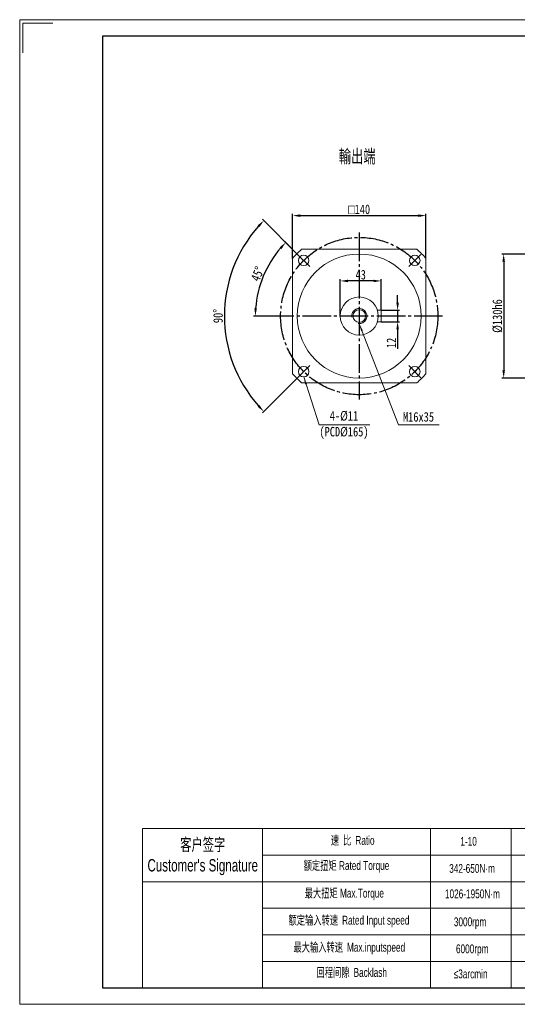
# Model space of a CAD drawing. Header units: millimetres. Extents: x 8054 to 9515, y 562 to 1595.
# Tile 1 of 3: x 8054 to 8577, y 562 to 1595. Entities that reach past the tile are written whole.
import ezdxf

# ---------------------------------------------------------------- set-up
doc = ezdxf.new("R2010")
doc.units = ezdxf.units.MM
doc.header["$PDSIZE"] = -5
doc.linetypes.add('EB_DASHDOT', pattern=[39, 30, -3, 3, -3])
doc.layers.get('0').update_dxf_attribs({"lineweight": 0})
doc.layers.get('Defpoints').update_dxf_attribs({"lineweight": 18})
for name, color, linetype, lineweight in [('7标注层', 4, 'Continuous', 18), ('CAXA0', 7, 'Continuous', 70), ('CAXA1', 1, 'EB_DASHDOT', 25), ('SLD-0', 7, 'Continuous', 18), ('图框_外框线', 7, 'Continuous', 18)]:
    doc.layers.add(name, color=color, linetype=linetype, lineweight=lineweight)
doc.styles.get("Standard").update_dxf_attribs({"font": 'txt', "width": 0.707})
doc.styles.add('TH_GBDIM', font='txt', dxfattribs={"width": 0.8})
doc.styles.add('标准', font='arial.ttf', dxfattribs={"width": 0.667})
doc.dimstyles.new('TH_GBDIM', dxfattribs={"dimtxt": 10, "dimasz": 8, "dimexe": 2, "dimexo": 0, "dimgap": 1.5, "dimtad": 1, "dimdec": 0, "dimzin": 0, "dimdsep": 46, "dimtxsty": 'TH_GBDIM', "dimcen": 2.5, "dimdle": 16, "dimclrd": 3, "dimclre": 3, "dimclrt": 3, "dimadec": 0, "dimazin": 0, "dimtfac": 0.714286, "dimtdec": 0, "dimtmove": 0, "dimatfit": 3, "dimfxl": 1, "dimtolj": 1, "dimarcsym": 0})

# ---------------------------------------------------------------- blocks, each defined once
blk = doc.blocks.new('*X11')
at = {"color": 3, "linetype": 'Continuous', "lineweight": -2, "transparency": 16777216}
for p, q in [((8722.4, 1349.1), (8560.5, 1349.1)), ((8562.5, 1341.1), (8562.5, 1227.1)), ((8732.4, 1219.1), (8560.5, 1219.1))]:
    blk.add_line(p, q, dxfattribs=at)
at = {"color": 3, "linetype": 'Continuous', "transparency": 16777216}
for points in [[(8561.1, 1341.1), (8563.8, 1341.1), (8562.5, 1349.1)], [(8561.1, 1227.1), (8563.8, 1227.1), (8562.5, 1219.1)]]:
    blk.add_solid(points, dxfattribs=at)
at = {"layer": 'Defpoints', "color": 0, "linetype": 'Continuous', "transparency": 16777216}
for p in [(8722.4, 1349.1), (8562.5, 1219.1), (8732.4, 1219.1)]:
    blk.add_point(p, dxfattribs=at)
at = {"color": 3, "linetype": 'Continuous', "lineweight": 15, "transparency": 16777216, "insert": (8556, 1284.1), "char_height": 10, "width": 66.578, "attachment_point": 5, "rotation": 90, "style": 'TH_GBDIM'}
blk.add_mtext('\\A1;%%C130h6', dxfattribs=at)
blk = doc.blocks.new('*X14')
at = {"color": 3, "linetype": 'Continuous', "lineweight": -2, "transparency": 16777216}
for p, q in [((8340.9, 1344.5), (8340.9, 1391.4)), ((8348.9, 1389.4), (8472.9, 1389.4)), ((8480.9, 1344.5), (8480.9, 1391.4))]:
    blk.add_line(p, q, dxfattribs=at)
at = {"color": 3, "linetype": 'Continuous', "transparency": 16777216}
for points in [[(8348.9, 1390.7), (8348.9, 1388), (8340.9, 1389.4)], [(8472.9, 1390.7), (8472.9, 1388), (8480.9, 1389.4)]]:
    blk.add_solid(points, dxfattribs=at)
at = {"layer": 'Defpoints', "color": 0, "linetype": 'Continuous', "transparency": 16777216}
for p in [(8480.9, 1389.4), (8340.9, 1344.5), (8480.9, 1344.5)]:
    blk.add_point(p, dxfattribs=at)
at = {"color": 3, "linetype": 'Continuous', "lineweight": 15, "transparency": 16777216, "insert": (8410.9, 1395.9), "char_height": 10, "width": 50.644, "attachment_point": 5, "style": 'TH_GBDIM'}
blk.add_mtext('\\A1;{\\fgdt|b0|i0|c134|p2;o}140', dxfattribs=at)
blk = doc.blocks.new('*X16')
at = {"linetype": 'Continuous', "lineweight": 15}
blk.add_hatch(color=3, dxfattribs=at).paths.add_polyline_path([(-69.5, 50.4), (-66.1, 43.1), (-68, 42.5)], flags=0)
at = {"color": 3, "linetype": 'Continuous', "lineweight": 15}
for p, q in [((-69.5, 50.4), (-53.1, 0)), ((-53.1, 0), (0, 0)), ((0, 0), (0, 0))]:
    blk.add_line(p, q, dxfattribs=at)
blk = doc.blocks.new('*X21')
at = {"color": 3, "linetype": 'Continuous', "lineweight": -2, "transparency": 16777216}
for p, q in [((8346.2, 1348.7), (8332.3, 1362.6)), ((8323.4, 1284.1), (8299.8, 1284.1))]:
    blk.add_line(p, q, dxfattribs=at)
blk.add_arc((8410.9, 1284.1), 109.1, 139.204, 175.796, dxfattribs=at)
at = {"color": 3, "linetype": 'Continuous', "transparency": 16777216}
for points in [[(8327.3, 1356.2), (8329.3, 1354.4), (8333.7, 1361.2)], [(8303.4, 1292), (8300.8, 1292.1), (8301.8, 1284.1)]]:
    blk.add_solid(points, dxfattribs=at)
at = {"layer": 'Defpoints', "color": 0, "linetype": 'Continuous', "transparency": 16777216}
for p in [(8346.2, 1348.7), (8316.4, 1338.6), (8358.8, 1336.1), (8323.4, 1284.1), (8498.4, 1284.1)]:
    blk.add_point(p, dxfattribs=at)
at = {"color": 3, "linetype": 'Continuous', "lineweight": 15, "transparency": 16777216, "insert": (8304.1, 1328.3), "char_height": 10, "width": 30.864, "attachment_point": 5, "rotation": 67.5, "style": 'TH_GBDIM'}
blk.add_mtext('\\A1;45°', dxfattribs=at)
blk = doc.blocks.new('*X22')
at = {"color": 3, "linetype": 'Continuous', "lineweight": -2, "transparency": 16777216}
for p, q in [((8346.2, 1348.7), (8309.3, 1385.6)), ((8346.2, 1219.4), (8309.3, 1182.5))]:
    blk.add_line(p, q, dxfattribs=at)
blk.add_arc((8410.9, 1284.1), 141.6, 138.2373, 221.7627, dxfattribs=at)
at = {"color": 3, "linetype": 'Continuous', "transparency": 16777216}
for points in [[(8304.3, 1379.3), (8306.2, 1377.5), (8310.7, 1384.2)], [(8306.2, 1190.7), (8304.3, 1188.8), (8310.7, 1183.9)]]:
    blk.add_solid(points, dxfattribs=at)
at = {"layer": 'Defpoints', "color": 0, "linetype": 'Continuous', "transparency": 16777216}
for p in [(8346.2, 1348.7), (8358.8, 1336.1), (8274.1, 1320.7), (8358.8, 1232.1), (8346.2, 1219.4)]:
    blk.add_point(p, dxfattribs=at)
at = {"color": 3, "linetype": 'Continuous', "lineweight": 15, "transparency": 16777216, "insert": (8262.7, 1284.1), "char_height": 10, "width": 30.044, "attachment_point": 5, "rotation": 90, "style": 'TH_GBDIM'}
blk.add_mtext('\\A1;90°', dxfattribs=at)
blk = doc.blocks.new('*X25')
at = {"linetype": 'Continuous', "lineweight": 15}
blk.add_hatch(color=3, dxfattribs=at).paths.add_polyline_path([(-83.8, 106.2), (-80, 99.1), (-81.8, 98.4)], flags=0)
at = {"color": 3, "linetype": 'Continuous', "lineweight": 15}
for p, q in [((-83.8, 106.2), (-42.6, 0)), ((-42.6, 0), (0, 0)), ((0, 0), (0, 0))]:
    blk.add_line(p, q, dxfattribs=at)
blk = doc.blocks.new('*X26')
at = {"color": 3, "linetype": 'Continuous', "lineweight": -2, "transparency": 16777216}
for p, q in [((8451.1, 1298.1), (8451.1, 1306.1)), ((8433.9, 1290.1), (8453.1, 1290.1)), ((8451.1, 1290.1), (8451.1, 1278.1)), ((8433.9, 1278.1), (8453.1, 1278.1)), ((8451.1, 1270.1), (8451.1, 1249.7))]:
    blk.add_line(p, q, dxfattribs=at)
at = {"color": 3, "linetype": 'Continuous', "transparency": 16777216}
for points in [[(8449.8, 1298.1), (8452.5, 1298.1), (8451.1, 1290.1)], [(8449.8, 1270.1), (8452.5, 1270.1), (8451.1, 1278.1)]]:
    blk.add_solid(points, dxfattribs=at)
at = {"layer": 'Defpoints', "color": 0, "linetype": 'Continuous', "transparency": 16777216}
for p in [(8433.9, 1290.1), (8433.9, 1278.1), (8451.1, 1278.1)]:
    blk.add_point(p, dxfattribs=at)
at = {"color": 3, "linetype": 'Continuous', "lineweight": 15, "transparency": 16777216, "insert": (8444.6, 1255.9), "char_height": 10, "width": 19.667, "attachment_point": 5, "rotation": 90, "style": 'TH_GBDIM'}
blk.add_mtext('\\A1;12', dxfattribs=at)
blk = doc.blocks.new('*X27')
at = {"color": 3, "linetype": 'Continuous', "lineweight": -2, "transparency": 16777216}
for p, q in [((8390.9, 1284.1), (8390.9, 1322.9)), ((8433.9, 1290.1), (8433.9, 1322.9)), ((8425.9, 1320.9), (8398.9, 1320.9))]:
    blk.add_line(p, q, dxfattribs=at)
at = {"color": 3, "linetype": 'Continuous', "transparency": 16777216}
for points in [[(8398.9, 1322.2), (8398.9, 1319.6), (8390.9, 1320.9)], [(8425.9, 1322.2), (8425.9, 1319.6), (8433.9, 1320.9)]]:
    blk.add_solid(points, dxfattribs=at)
at = {"layer": 'Defpoints', "color": 0, "linetype": 'Continuous', "transparency": 16777216}
for p in [(8390.9, 1320.9), (8390.9, 1284.1), (8433.9, 1290.1)]:
    blk.add_point(p, dxfattribs=at)
at = {"color": 3, "linetype": 'Continuous', "lineweight": 15, "transparency": 16777216, "insert": (8412.4, 1327.4), "char_height": 10, "width": 20.533, "attachment_point": 5, "style": 'TH_GBDIM'}
blk.add_mtext('\\A1;43', dxfattribs=at)

msp = doc.modelspace()

# ---------------------------------------------------------------- linework, layer by layer
at = {"color": 7, "linetype": 'Continuous', "lineweight": 15}
for p, q in [((8437.78, 1354.07), (8350.39, 1354.07)), ((8471.32, 1354.07), (8437.78, 1354.07)), ((8340.85, 1344.54), (8340.85, 1311)), ((8480.85, 1311), (8480.85, 1344.54)), ((8340.85, 1311), (8340.85, 1223.61)), ((8480.85, 1223.61), (8480.85, 1311)), ((8429.93, 1290.07), (8433.85, 1290.07)), ((8433.85, 1290.07), (8433.85, 1278.07)), ((8433.85, 1278.07), (8429.93, 1278.07)), ((8350.39, 1214.07), (8437.78, 1214.07)), ((8437.78, 1214.07), (8471.32, 1214.07))]:
    msp.add_line(p, q, dxfattribs=at)
for p, q in [((8309.31, 746.56), (8309.31, 579.66)), ((8485.49, 746.56), (8485.49, 579.66))]:
    msp.add_line(p, q)
for centre, radius in [((8410.85, 1284.07), 65), ((8352.52, 1342.41), 5.5), ((8469.19, 1342.41), 5.5), ((8410.85, 1284.07), 20), ((8410.85, 1284.07), 6.6), ((8352.52, 1225.74), 5.5), ((8469.19, 1225.74), 5.5)]:
    msp.add_circle(centre, radius, dxfattribs=at)
for start, end in [(130.82089, 139.17911), (40.82089, 49.17911), (220.82089, 229.17911), (310.82089, 319.17911)]:
    msp.add_arc((8410.85, 1284.07), 92.5, start, end, dxfattribs=at)
at = {"layer": '7标注层', "color": 0}
msp.add_line((8183.41, 746.56), (8183.41, 579.68), dxfattribs=at)
at = {"layer": '7标注层'}
msp.add_arc((8410.85, 1284.07), 8, 262.95048, 189.34299, dxfattribs=at)
at = {"layer": 'CAXA0', "color": 1, "linetype": 'EB_DASHDOT', "lineweight": 25}
for p, q in [((8358.85, 1336.08), (8346.19, 1348.74)), ((8462.86, 1336.08), (8475.52, 1348.74)), ((8498.35, 1284.07), (8323.35, 1284.07)), ((8358.85, 1232.07), (8346.19, 1219.41)), ((8462.86, 1232.07), (8475.52, 1219.41))]:
    msp.add_line(p, q, dxfattribs=at)
at = {"layer": 'CAXA1', "linetype": 'EB_DASHDOT', "lineweight": 25}
msp.add_line((8410.85, 1371.57), (8410.85, 1196.57), dxfattribs=at)
msp.add_circle((8410.85, 1284.07), 82.5, dxfattribs=at)
at = {"layer": 'SLD-0'}
msp.add_line((8570.37, 746.56), (8570.37, 579.7), dxfattribs=at)
at = {"layer": '图框_外框线'}
for p, q in [((8183.41, 746.56), (9497.22, 746.56)), ((8309.31, 718.72), (9047.7, 718.72)), ((8183.41, 690.88), (9497.22, 690.88)), ((8309.31, 663.03), (9497.22, 663.03)), ((8309.31, 635.19), (9497.22, 635.19)), ((8309.31, 607.34), (9497.22, 607.34))]:
    msp.add_line(p, q, dxfattribs=at)
at = {"layer": '图框_外框线', "color": 3}
msp.add_lwpolyline([(8054.42, 562.3), (9514.6, 562.3), (9514.6, 1594.86), (8054.42, 1594.86)], close=True, dxfattribs=at)
msp.add_lwpolyline([(8057.9, 1560.09), (8057.9, 1591.38), (8089.19, 1591.38)], dxfattribs=at)
at = {"layer": '图框_外框线', "color": 3, "lineweight": 25}
msp.add_lwpolyline([(8141.34, 579.68), (9497.22, 579.68), (9497.22, 1577.48), (8141.34, 1577.48)], close=True, dxfattribs=at)

# ---------------------------------------------------------------- block references
at = {"color": 7, "linetype": 'Continuous', "lineweight": 15}
for name, p in [('*X25', (8494.64, 1169.85)), ('*X16', (8422.03, 1169.86))]:
    msp.add_blockref(name, p, dxfattribs=at)

# ---------------------------------------------------------------- texts
at = {"color": 3, "insert": (8408.68, 1450.75), "char_height": 14, "width": 82.0434, "attachment_point": 5}
msp.add_mtext('輸出端', dxfattribs=at)
at = {"layer": 'CAXA0', "color": 3, "linetype": 'Continuous', "char_height": 10, "attachment_point": 5, "style": 'TH_GBDIM'}
for s, insert, width in [('4-%%C11\\P(PCD%%C165)', (8394.83, 1169.82), 92.4444), ('M16x35', (8473.06, 1178.31), 66.5778)]:
    msp.add_mtext(s, dxfattribs=dict(at, insert=insert, width=width))
at = {"layer": 'SLD-0', "color": 1, "attachment_point": 2, "style": '标准'}
for s, insert, char_height, width in [("{\\fSimSun|b0|i0|c134|p2;客户签字}\\PCustomer's Signature", (8246.58, 736.26), 12.9938, 161.6436), ('{\\fSimSun|b0|i0|c134|p2;速 比 }Ratio', (8404, 738.91), 9.2812, 75.8363), ('1-10', (8525.64, 737.84), 9.281, 39.4619), ('{\\fSimSun|b0|i0|c134|p2;额定扭矩} Rated Torque', (8397.48, 712.5), 9.2812, 104.2175), ('342-650N·m', (8529.32, 709.46), 9.281, 39.4619), ('{\\fSimSun|b0|i0|c134|p2;最大扭矩} Max.Torque', (8395.19, 683.49), 9.2812, 119.8759), ('1026-1950N·m', (8529.65, 682.8), 9.2812, 49.6141), ('{\\fSimSun|b0|i0|c134|p2;额定输入转速 }Rated Input speed', (8400.09, 655.13), 9.2812, 170.7664), ('3000rpm', (8527.24, 653.45), 9.281, 39.4619), ('{\\fSimSun|b0|i0|c134|p2;最大输入转速 }Max.inputspeed ', (8400.41, 626.78), 9.2812, 157.0652), ('6000rpm', (8529.46, 625.11), 9.281, 71.2284), ('{\\fSimSun|b0|i0|c134|p2;回程间隙 }Backlash', (8403.02, 600.37), 9.2812, 75.8363), ('≤3arcmin ', (8527.76, 598.83), 9.281, 39.4619)]:
    msp.add_mtext(s, dxfattribs=dict(at, insert=insert, char_height=char_height, width=width))

# ---------------------------------------------------------------- dimensions: what is measured, and where the dimension line sits
at = {"color": 7, "linetype": 'Continuous', "lineweight": 15}
dim = msp.add_linear_dim(base=(8480.85, 1389.38), p1=(8340.85, 1344.54), p2=(8480.85, 1344.54), text='{\\fgdt|b0|i0|c134|p2;o}140', dimstyle='TH_GBDIM', override={"dimsah": 1, "dimtzin": 0}, dxfattribs=at)
dim.commit()
dim.dimension.update_dxf_attribs({"geometry": '*X14', "text_midpoint": (8410.85, 1395.93)})
for base, line2, picture, middle in [((8274.07, 1320.72), ((8358.85, 1232.07), (8346.19, 1219.41)), '*X22', (8262.75, 1284.07)), ((8316.41, 1338.6), ((8498.35, 1284.07), (8323.35, 1284.07)), '*X21', (8304.09, 1328.29))]:
    dim = msp.add_angular_dim_2l(base=base, line1=((8358.85, 1336.08), (8346.19, 1348.74)), line2=line2, dimstyle='TH_GBDIM', override={"dimtad": 1, "dimtih": 0, "dimtoh": 0, "dimsah": 1, "dimtzin": 0}, dxfattribs=at)
    dim.commit()
    dim.dimension.update_dxf_attribs({"geometry": picture, "text_midpoint": middle})
dim = msp.add_linear_dim(base=(8562.47, 1219.07), p1=(8722.38, 1349.07), p2=(8732.38, 1219.07), angle=270, text='%%C130h6', dimstyle='TH_GBDIM', override={"dimsah": 1, "dimtzin": 0}, dxfattribs=at)
dim.commit()
dim.dimension.update_dxf_attribs({"geometry": '*X11', "text_midpoint": (8555.97, 1284.07)})
dim = msp.add_linear_dim(base=(8390.85, 1320.91), p1=(8433.85, 1290.07), p2=(8390.85, 1284.07), dimstyle='TH_GBDIM', override={"dimsah": 1, "dimtzin": 0}, dxfattribs=at)
dim.commit()
dim.dimension.update_dxf_attribs({"geometry": '*X27', "text_midpoint": (8412.35, 1327.41)})
dim = msp.add_linear_dim(base=(8451.14, 1278.07), p1=(8433.85, 1290.07), p2=(8433.85, 1278.07), angle=270, dimstyle='TH_GBDIM', override={"dimsah": 1, "dimtzin": 0}, dxfattribs=at)
dim.commit()
dim.dimension.update_dxf_attribs({"geometry": '*X26', "text_midpoint": (8444.64, 1255.88)})

doc.saveas('drawing.dxf')
